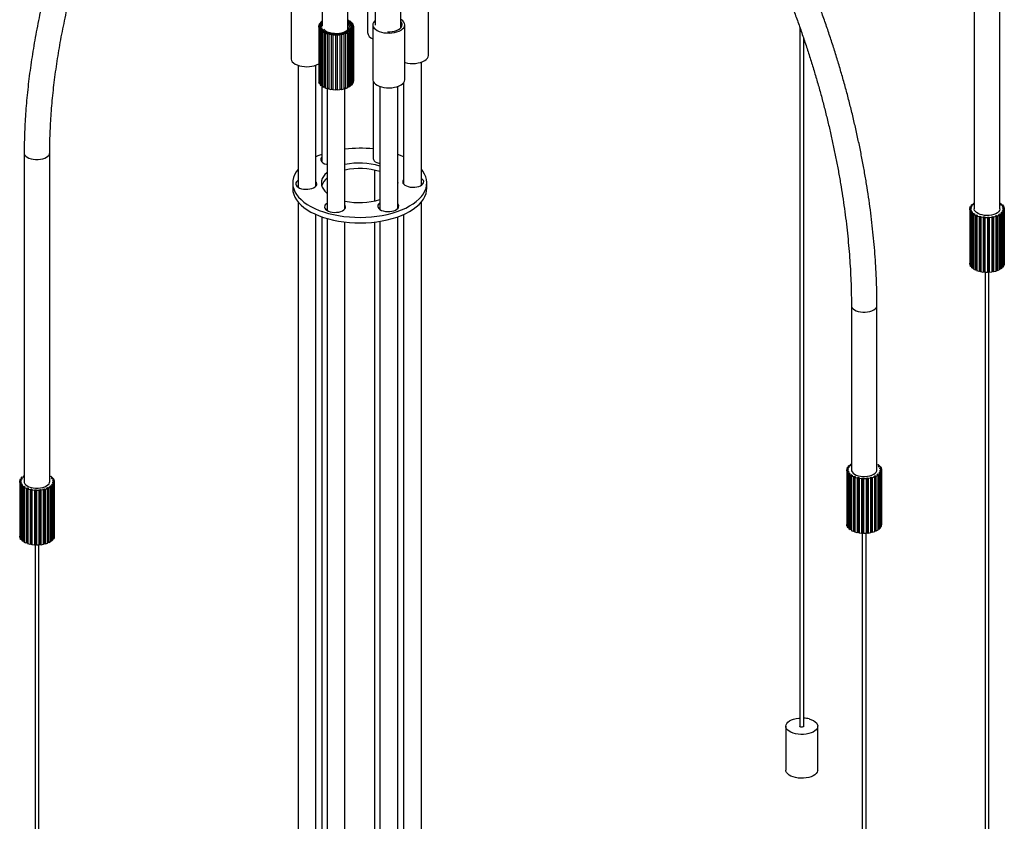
# Paper-space layout '_Trimétrica' of a CAD drawing. Header units: millimetres. Extents: x -754 to 505, y -349 to 1533.
# Tile 3 of 5: x -266 to 505, y 278 to 905. Entities that reach past the tile are written whole.
import ezdxf

# ---------------------------------------------------------------- set-up
doc = ezdxf.new("R2010")
doc.units = ezdxf.units.MM

psp = doc.layouts.new('_Trimétrica')

# ---------------------------------------------------------------- linework, layer by layer
at = {"color": 7, "linetype": 'Continuous', "lineweight": 25}
for p, q in [((481.02, 1057.09), (481.02, 757.08)), ((501.02, 757.08), (501.02, 1057.09)), ((-29.31, 1028.61), (-29.31, 900.04)), ((-9.31, 897.26), (-9.31, 1028.61)), ((12.04, 986.56), (12.04, 900.85)), ((32.04, 898.55), (32.04, 986.56)), ((6.05, 937.94), (6.05, 895.08)), ((-53.81, 917.63), (-53.81, 874.77)), ((53.81, 877.28), (53.81, 920.14)), ((-31.75, 901.37), (-31.17, 902.36)), ((-31.17, 902.36), (-29.31, 902.06)), ((-30.59, 903.01), (-29.55, 903.89)), ((-29.31, 902.61), (-30.59, 903.01)), ((-30.59, 903.01), (-30.59, 902.27)), ((-29.31, 901.96), (-29.84, 901.07)), ((-29.55, 903.89), (-29.31, 903.82)), ((-9.31, 904.9), (-8.74, 904.63)), ((-8.74, 904.63), (-9.31, 904.31)), ((-9.31, 903.58), (-7.83, 904.09)), ((-8.4, 902.66), (-9.31, 903.37)), ((-8.74, 904.63), (-8.74, 903.82)), ((-6.73, 903.23), (-8.4, 902.66)), ((-8, 902.24), (-6.11, 902.58)), ((-7.35, 901.27), (-8, 902.24)), ((-7.83, 904.09), (-6.73, 903.23)), ((-6.73, 903.23), (-6.73, 902.47)), ((-6.11, 902.58), (-5.46, 901.6)), ((-32.08, 899.63), (-31.99, 900.66)), ((-30.08, 899.59), (-32.08, 899.63)), ((-32.08, 899.63), (-32.08, 856.77)), ((-31.99, 900.66), (-29.99, 900.62)), ((-31.97, 898.91), (-30.01, 899.12)), ((-31.56, 897.91), (-31.97, 898.91)), ((-31.97, 898.91), (-31.97, 856.06)), ((-29.84, 901.07), (-31.75, 901.37)), ((-31.75, 901.37), (-31.75, 900.66)), ((-29.6, 898.12), (-31.56, 897.91)), ((-31.56, 897.91), (-31.56, 855.05)), ((-31.11, 897.22), (-29.31, 897.68)), ((-30.22, 896.3), (-31.11, 897.22)), ((-31.11, 897.22), (-31.11, 854.37)), ((-28.43, 896.75), (-30.22, 896.3)), ((-30.22, 896.3), (-30.22, 853.44)), ((-29.99, 900.62), (-30.08, 899.59)), ((-30.01, 899.12), (-29.6, 898.12)), ((-29.45, 895.7), (-27.93, 896.37)), ((-28.15, 894.92), (-29.45, 895.7)), ((-29.45, 895.7), (-29.45, 852.84)), ((-29.31, 897.68), (-28.43, 896.75)), ((-26.63, 895.59), (-28.15, 894.92)), ((-28.15, 894.92), (-28.15, 852.06)), ((-27.93, 896.37), (-26.63, 895.59)), ((-27.12, 894.43), (-25.97, 895.27)), ((-25.48, 893.84), (-27.12, 894.43)), ((-27.12, 894.43), (-27.12, 851.57)), ((-25.97, 895.27), (-24.33, 894.68)), ((-24.33, 894.68), (-25.48, 893.84)), ((-24.24, 893.5), (-23.54, 894.47)), ((-23.54, 894.47), (-21.66, 894.1)), ((-21.66, 894.1), (-22.37, 893.14)), ((-15.06, 894.16), (-13.21, 894.56)), ((-14.29, 893.21), (-15.06, 894.16)), ((-13.21, 894.56), (-12.44, 893.61)), ((-12.43, 894.79), (-10.83, 895.41)), ((-11.23, 893.97), (-12.43, 894.79)), ((-9.63, 894.59), (-11.23, 893.97)), ((-10.83, 895.41), (-9.63, 894.59)), ((-10.19, 895.73), (-8.94, 896.54)), ((-8.63, 895.09), (-10.19, 895.73)), ((-9.63, 894.59), (-9.63, 851.73)), ((-8.94, 896.54), (-7.38, 895.89)), ((-7.38, 895.89), (-8.63, 895.09)), ((-8.63, 895.09), (-8.63, 852.23)), ((-8.47, 896.93), (-7.65, 897.87)), ((-6.65, 896.51), (-8.47, 896.93)), ((-7.65, 897.87), (-5.83, 897.45)), ((-7.39, 898.31), (-7.05, 899.33)), ((-5.42, 898.14), (-7.39, 898.31)), ((-7.38, 895.89), (-7.38, 853.03)), ((-5.46, 901.6), (-7.35, 901.27)), ((-7.17, 900.82), (-5.17, 900.9)), ((-7.01, 899.79), (-7.17, 900.82)), ((-7.05, 899.33), (-5.08, 899.15)), ((-5.01, 899.87), (-7.01, 899.79)), ((-5.83, 897.45), (-6.65, 896.51)), ((-6.65, 896.51), (-6.65, 853.65)), ((-5.83, 897.45), (-5.83, 854.59)), ((-5.46, 901.6), (-5.46, 900.89)), ((-5.08, 899.15), (-5.42, 898.14)), ((-5.42, 898.14), (-5.42, 855.28)), ((-5.17, 900.9), (-5.01, 899.87)), ((-5.08, 899.15), (-5.08, 856.29)), ((-5.01, 899.87), (-5.01, 857.01)), ((10.26, 901.08), (10.26, 858.22)), ((35.26, 858.22), (35.26, 901.08)), ((344.5, 899.09), (344.5, 352.28)), ((-25.48, 893.84), (-25.48, 850.98)), ((-24.24, 893.5), (-24.24, 850.65)), ((-22.37, 893.14), (-24.24, 893.5)), ((-22.37, 893.14), (-22.37, 850.28)), ((-21.01, 892.97), (-20.79, 894)), ((-19.02, 892.86), (-21.01, 892.97)), ((-21.01, 892.97), (-21.01, 850.12)), ((-20.79, 894), (-18.8, 893.89)), ((-18.8, 893.89), (-19.02, 892.86)), ((-19.02, 892.86), (-19.02, 850)), ((-17.9, 893.89), (-15.92, 894.04)), ((-17.62, 892.87), (-17.9, 893.89)), ((-15.64, 893.02), (-17.62, 892.87)), ((-17.62, 892.87), (-17.62, 850.02)), ((-15.92, 894.04), (-15.64, 893.02)), ((-15.64, 893.02), (-15.64, 850.16)), ((-12.44, 893.61), (-14.29, 893.21)), ((-14.29, 893.21), (-14.29, 850.35)), ((-12.44, 893.61), (-12.44, 850.75)), ((-11.23, 893.97), (-11.23, 851.11)), ((347.5, 352.28), (347.5, 890.43)), ((48.31, 775.64), (48.31, 871.94)), ((-48.31, 869.44), (-48.31, 774)), ((-34.31, 774.89), (-34.31, 869.44)), ((-31.97, 856.77), (-32.08, 856.77)), ((-31.56, 855.05), (-31.97, 856.06)), ((-5.08, 856.29), (-5.42, 855.28)), ((-5.01, 857.01), (-5.08, 857.01)), ((10.55, 856.85), (10.55, 796.5)), ((34.31, 855.76), (34.31, 776.53)), ((-31.11, 855.1), (-31.56, 855.05)), ((-30.22, 853.44), (-31.11, 854.37)), ((-29.45, 853.64), (-30.22, 853.44)), ((-29.76, 853.56), (-29.76, 793.89)), ((-28.15, 852.06), (-29.45, 852.84)), ((-27.36, 852.41), (-28.15, 852.06)), ((-27.36, 852.41), (-27.12, 852.28)), ((-25.48, 850.98), (-27.12, 851.57)), ((-25.55, 851.01), (-25.55, 755.85)), ((-24.88, 851.42), (-25.48, 850.98)), ((-24.88, 851.42), (-24.38, 851.28)), ((-22.37, 850.28), (-24.24, 850.65)), ((-22, 850.78), (-22.37, 850.28)), ((-22, 850.78), (-21.01, 850.66)), ((-19.02, 850), (-21.01, 850.12)), ((-18.91, 850.54), (-19.02, 850)), ((-17.62, 850.02), (-17.77, 850.55)), ((-15.64, 850.16), (-17.62, 850.02)), ((-15.64, 850.71), (-14.69, 850.85)), ((-14.29, 850.35), (-14.69, 850.85)), ((-12.44, 850.75), (-14.29, 850.35)), ((-11.23, 851.11), (-11.85, 851.54)), ((-11.55, 757.16), (-11.55, 851.33)), ((-9.63, 851.73), (-11.23, 851.11)), ((-9.63, 852.46), (-9.44, 852.56)), ((-8.63, 852.23), (-9.44, 852.56)), ((-7.38, 853.03), (-8.63, 852.23)), ((-6.65, 853.65), (-7.38, 853.82)), ((-5.83, 854.59), (-6.65, 853.65)), ((-5.42, 855.28), (-5.83, 855.31)), ((15.76, 852.89), (15.76, 756.61)), ((29.76, 757.39), (29.76, 852.89)), ((-262.66, 800.86), (-262.66, 543.71)), ((-242.66, 543.71), (-242.66, 800.86)), ((-26.15, 791.95), (-25.55, 791.8)), ((11.55, 787.43), (11.55, 763.19)), ((14.82, 792.86), (15.76, 792.64)), ((-52.5, 777.45), (-52.5, 773.16)), ((52.5, 773.16), (52.5, 777.45)), ((-48.31, 762.58), (-48.31, 0.46)), ((48.31, 2.97), (48.31, 762.58)), ((477.5, 757.47), (478.54, 757.48)), ((477.54, 756.44), (477.5, 757.47)), ((477.5, 757.47), (477.5, 714.61)), ((478.58, 756.45), (477.54, 756.44)), ((477.54, 756.44), (477.54, 713.58)), ((477.66, 758.19), (478.12, 759.19)), ((478.67, 758.07), (477.66, 758.19)), ((477.66, 758.19), (477.66, 757.47)), ((477.74, 755.73), (478.74, 755.87)), ((478.27, 754.74), (477.74, 755.73)), ((477.74, 755.73), (477.74, 712.87)), ((478.12, 759.19), (479.13, 759.07)), ((478.58, 756.45), (478.58, 755.85)), ((478.61, 759.87), (479.55, 760.78)), ((479.53, 759.62), (478.61, 759.87)), ((478.61, 759.87), (478.61, 759.13)), ((479.55, 760.78), (480.47, 760.53)), ((480.35, 761.37), (481.02, 761.75)), ((481.02, 761.05), (480.35, 761.37)), ((480.35, 761.37), (480.35, 760.56)), ((501.02, 761.6), (501.2, 761.67)), ((501.2, 761.67), (502.41, 760.85)), ((502.41, 760.85), (501.58, 760.53)), ((502.14, 760.02), (503.1, 760.22)), ((502.41, 760.85), (502.41, 760.07)), ((503.87, 759.27), (502.91, 759.07)), ((503.1, 760.22), (503.87, 759.27)), ((503.21, 758.5), (504.24, 758.58)), ((504.33, 755.81), (503.3, 755.87)), ((503.3, 755.25), (503.3, 755.87)), ((504.53, 757.56), (503.5, 757.48)), ((503.52, 756.89), (503.52, 757.08)), ((503.52, 756.89), (504.55, 756.84)), ((503.87, 759.27), (503.87, 758.55)), ((504.24, 758.58), (504.53, 757.56)), ((504.55, 756.84), (504.33, 755.81)), ((504.33, 755.81), (504.33, 712.95)), ((504.53, 757.56), (504.53, 756.84)), ((504.55, 756.84), (504.55, 713.98)), ((-34.31, 0.46), (-34.31, 752.7)), ((-29.76, 750.89), (-29.76, 19.52)), ((-25.55, 749.54), (-25.55, -17.34)), ((29.76, -16.09), (29.76, 750.89)), ((34.31, 752.7), (34.31, 2.97)), ((479.27, 754.88), (478.27, 754.74)), ((478.27, 754.74), (478.27, 711.88)), ((478.81, 754.07), (479.71, 754.34)), ((479.8, 753.18), (478.81, 754.07)), ((478.81, 754.07), (478.81, 711.21)), ((479.27, 754.88), (479.27, 754.21)), ((480.7, 753.44), (479.8, 753.18)), ((479.8, 753.18), (479.8, 710.32)), ((480.64, 752.6), (481.39, 752.97)), ((482.04, 751.86), (480.64, 752.6)), ((480.64, 752.6), (480.64, 709.74)), ((480.7, 753.44), (480.7, 752.63)), ((482.78, 752.23), (482.04, 751.86)), ((482.04, 751.86), (482.04, 709)), ((482.78, 752.23), (482.78, 709.38)), ((483.13, 751.41), (483.67, 751.87)), ((484.84, 750.87), (483.13, 751.41)), ((483.13, 751.41), (483.13, 708.55)), ((485.38, 751.33), (484.84, 750.87)), ((484.84, 750.87), (484.84, 708.02)), ((485.38, 751.33), (485.38, 708.47)), ((486.11, 750.58), (486.42, 751.09)), ((488.02, 750.28), (486.11, 750.58)), ((486.11, 750.58), (486.11, 707.72)), ((488.33, 750.79), (488.02, 750.28)), ((488.02, 750.28), (488.02, 707.42)), ((488.33, 750.79), (488.33, 707.93)), ((489.4, 750.15), (489.45, 750.69)), ((491.4, 750.11), (489.4, 750.15)), ((489.4, 750.15), (489.4, 707.3)), ((491.45, 750.64), (491.4, 750.11)), ((491.4, 750.11), (491.4, 707.25)), ((491.45, 750.64), (491.45, 707.78)), ((492.8, 750.16), (492.58, 750.69)), ((492.58, 707.83), (492.58, 750.69)), ((494.76, 750.38), (492.8, 750.16)), ((492.8, 750.16), (492.8, 707.31)), ((494.54, 750.9), (494.76, 750.38)), ((494.76, 750.38), (494.76, 707.52)), ((496.08, 750.61), (495.62, 751.09)), ((495.62, 708.23), (495.62, 751.09)), ((497.87, 751.06), (496.08, 750.61)), ((496.08, 750.61), (496.08, 707.75)), ((497.41, 751.54), (497.87, 751.06)), ((497.87, 751.06), (497.87, 708.21)), ((499.04, 751.46), (498.37, 751.87)), ((498.37, 709.01), (498.37, 751.87)), ((500.56, 752.13), (499.04, 751.46)), ((499.04, 751.46), (499.04, 708.6)), ((499.88, 752.54), (500.56, 752.13)), ((500.56, 752.13), (500.56, 709.27)), ((501.5, 752.66), (500.65, 752.97)), ((500.65, 710.11), (500.65, 752.97)), ((502.65, 753.51), (501.5, 752.66)), ((501.5, 752.66), (501.5, 709.81)), ((501.8, 753.82), (502.65, 753.51)), ((503.3, 754.15), (502.33, 754.33)), ((502.33, 753.62), (502.33, 754.33)), ((502.65, 753.51), (502.65, 710.65)), ((503.03, 755.3), (504.01, 755.11)), ((504.01, 755.11), (503.3, 754.15)), ((503.3, 754.15), (503.3, 711.29)), ((504.01, 755.11), (504.01, 712.25)), ((-11.55, -17.34), (-11.55, 746.79)), ((11.55, 746.79), (11.55, 20.77)), ((15.76, 747.37), (15.76, -16.09)), ((477.54, 713.58), (477.5, 714.61)), ((477.74, 713.59), (477.54, 713.58)), ((478.27, 711.88), (477.74, 712.87)), ((478.81, 711.95), (478.27, 711.88)), ((479.8, 710.32), (478.81, 711.21)), ((480.64, 710.57), (479.8, 710.32)), ((482.04, 709), (480.64, 709.74)), ((482.78, 709.38), (482.04, 709)), ((500.56, 709.27), (499.04, 708.6)), ((501.5, 709.81), (500.65, 710.11)), ((502.65, 710.65), (501.5, 709.81)), ((503.3, 711.29), (502.65, 711.41)), ((504.01, 712.25), (503.3, 711.29)), ((504.33, 712.95), (504.01, 712.97)), ((504.55, 713.98), (504.33, 712.95)), ((484.84, 708.02), (483.13, 708.55)), ((485.38, 708.47), (484.84, 708.02)), ((488.02, 707.42), (486.11, 707.72)), ((488.33, 707.93), (488.02, 707.42)), ((491.4, 707.25), (489.4, 707.3)), ((489.52, 707.29), (489.52, 24.2)), ((491.45, 707.78), (491.4, 707.25)), ((492.52, 24.2), (492.52, 707.83)), ((492.8, 707.31), (492.58, 707.83)), ((494.76, 707.52), (492.8, 707.31)), ((496.08, 707.75), (495.62, 708.23)), ((497.87, 708.21), (496.08, 707.75)), ((499.04, 708.6), (498.37, 709.01)), ((384.84, 681.42), (384.84, 552.85)), ((404.84, 552.85), (404.84, 681.42)), ((382.44, 555.64), (383.37, 556.55)), ((383.36, 555.39), (382.44, 555.64)), ((382.44, 555.64), (382.44, 554.83)), ((383.37, 556.55), (384.29, 556.3)), ((384.26, 557.19), (384.84, 557.52)), ((384.84, 556.92), (384.26, 557.19)), ((384.26, 557.19), (384.26, 556.3)), ((404.86, 556.7), (405.74, 556.99)), ((405.74, 556.99), (406.8, 556.11)), ((406.8, 556.11), (405.92, 555.83)), ((406.45, 555.23), (407.44, 555.39)), ((406.8, 556.11), (406.8, 555.29)), ((407.44, 555.39), (408.04, 554.41)), ((-265.06, 546.5), (-264.13, 547.41)), ((-264.13, 547.41), (-263.21, 547.16)), ((-263.24, 548.05), (-262.66, 548.38)), ((-262.66, 547.78), (-263.24, 548.05)), ((-263.24, 548.05), (-263.24, 547.17)), ((-242.64, 547.56), (-241.76, 547.85)), ((-241.76, 547.85), (-240.7, 546.97)), ((381.31, 553.1), (382.35, 553.12)), ((381.39, 552.07), (381.31, 553.1)), ((381.31, 553.1), (381.31, 510.24)), ((382.43, 552.09), (381.39, 552.07)), ((381.39, 552.07), (381.39, 509.21)), ((381.46, 553.89), (381.9, 554.89)), ((382.47, 553.77), (381.46, 553.89)), ((381.46, 553.89), (381.46, 553.1)), ((381.65, 551.28), (382.64, 551.44)), ((382.24, 550.3), (381.65, 551.28)), ((381.65, 551.28), (381.65, 508.43)), ((381.9, 554.89), (382.92, 554.77)), ((383.23, 550.46), (382.24, 550.3)), ((382.24, 550.3), (382.24, 507.44)), ((382.43, 552.09), (382.43, 551.41)), ((382.88, 549.58), (383.76, 549.86)), ((383.95, 548.71), (382.88, 549.58)), ((382.88, 549.58), (382.88, 506.72)), ((383.23, 550.46), (383.23, 549.69)), ((384.83, 548.99), (383.95, 548.71)), ((383.95, 548.71), (383.95, 505.85)), ((384.83, 548.99), (384.83, 506.13)), ((384.93, 548.1), (385.64, 548.49)), ((386.4, 547.4), (384.93, 548.1)), ((384.93, 548.1), (384.93, 505.24)), ((387.11, 547.79), (386.4, 547.4)), ((386.4, 547.4), (386.4, 504.54)), ((387.11, 547.79), (387.11, 504.93)), ((387.66, 546.94), (388.14, 547.41)), ((402.88, 547.24), (401.19, 546.69)), ((402.32, 547.69), (402.88, 547.24)), ((402.88, 547.24), (402.88, 504.38)), ((404.06, 547.74), (403.3, 548.11)), ((403.3, 505.25), (403.3, 548.11)), ((405.42, 548.5), (404.06, 547.74)), ((404.06, 547.74), (404.06, 504.88)), ((404.66, 548.86), (405.42, 548.5)), ((406.32, 549.15), (405.4, 549.4)), ((405.4, 548.51), (405.4, 549.4)), ((405.42, 548.5), (405.42, 505.64)), ((407.25, 550.06), (406.32, 549.15)), ((406.32, 549.15), (406.32, 506.29)), ((406.33, 550.31), (407.25, 550.06)), ((407.78, 550.8), (406.77, 550.92)), ((406.77, 550.19), (406.77, 550.92)), ((408.04, 554.41), (407.04, 554.25)), ((407.21, 551.92), (408.23, 551.81)), ((407.25, 550.06), (407.25, 507.2)), ((407.26, 553.61), (408.29, 553.63)), ((408.37, 552.6), (407.33, 552.58)), ((407.33, 551.91), (407.33, 552.58)), ((408.23, 551.81), (407.78, 550.8)), ((407.78, 550.8), (407.78, 507.94)), ((408.04, 554.41), (408.04, 553.62)), ((408.23, 551.81), (408.23, 508.95)), ((408.29, 553.63), (408.37, 552.6)), ((408.37, 552.6), (408.37, 509.74)), ((-266.19, 543.96), (-265.15, 543.98)), ((-266.11, 542.93), (-266.19, 543.96)), ((-266.19, 543.96), (-266.19, 501.1)), ((-265.07, 542.95), (-266.11, 542.93)), ((-266.11, 542.93), (-266.11, 500.07)), ((-266.04, 544.75), (-265.6, 545.75)), ((-265.03, 544.63), (-266.04, 544.75)), ((-266.04, 544.75), (-266.04, 543.96)), ((-265.85, 542.15), (-264.86, 542.3)), ((-265.26, 541.16), (-265.85, 542.15)), ((-265.85, 542.15), (-265.85, 499.29)), ((-265.6, 545.75), (-264.58, 545.63)), ((-264.27, 541.32), (-265.26, 541.16)), ((-265.26, 541.16), (-265.26, 498.3)), ((-265.07, 542.95), (-265.07, 542.27)), ((-264.14, 546.25), (-265.06, 546.5)), ((-265.06, 546.5), (-265.06, 545.69)), ((-264.62, 540.44), (-263.74, 540.72)), ((-263.55, 539.57), (-264.62, 540.44)), ((-264.62, 540.44), (-264.62, 497.58)), ((-264.27, 541.32), (-264.27, 540.55)), ((-262.67, 539.85), (-263.55, 539.57)), ((-263.55, 539.57), (-263.55, 496.71)), ((-262.67, 539.85), (-262.67, 496.99)), ((-242.84, 539.72), (-242.08, 539.36)), ((-241.18, 540.01), (-242.1, 540.26)), ((-242.1, 539.37), (-242.1, 540.26)), ((-240.7, 546.97), (-241.58, 546.69)), ((-240.25, 540.92), (-241.18, 540.01)), ((-241.18, 540.01), (-241.18, 497.15)), ((-241.17, 541.17), (-240.25, 540.92)), ((-241.05, 546.09), (-240.06, 546.25)), ((-239.72, 541.66), (-240.73, 541.78)), ((-240.73, 541.05), (-240.73, 541.78)), ((-240.7, 546.97), (-240.7, 546.15)), ((-239.46, 545.27), (-240.46, 545.11)), ((-240.29, 542.78), (-239.27, 542.67)), ((-240.25, 540.92), (-240.25, 498.06)), ((-240.24, 544.47), (-239.21, 544.49)), ((-239.13, 543.46), (-240.17, 543.44)), ((-240.17, 542.77), (-240.17, 543.44)), ((-240.06, 546.25), (-239.46, 545.27)), ((-239.27, 542.67), (-239.72, 541.66)), ((-239.72, 541.66), (-239.72, 498.8)), ((-239.46, 545.27), (-239.46, 544.48)), ((-239.27, 542.67), (-239.27, 499.81)), ((-239.21, 544.49), (-239.13, 543.46)), ((-239.13, 543.46), (-239.13, 500.6)), ((389.43, 546.46), (387.66, 546.94)), ((387.66, 546.94), (387.66, 504.08)), ((389.91, 546.93), (389.43, 546.46)), ((389.43, 546.46), (389.43, 503.6)), ((389.91, 546.93), (389.91, 504.07)), ((390.87, 546.18), (391.1, 546.7)), ((392.82, 545.95), (390.87, 546.18)), ((390.87, 546.18), (390.87, 503.32)), ((393.05, 546.47), (392.82, 545.95)), ((392.82, 545.95), (392.82, 503.09)), ((393.05, 546.47), (393.05, 503.62)), ((394.36, 545.88), (394.32, 546.41)), ((394.32, 503.56), (394.32, 546.41)), ((396.36, 545.92), (394.36, 545.88)), ((394.36, 545.88), (394.36, 503.02)), ((396.32, 546.45), (396.36, 545.92)), ((396.36, 545.92), (396.36, 503.06)), ((397.87, 546.05), (397.57, 546.56)), ((397.57, 503.7), (397.57, 546.56)), ((399.79, 546.36), (397.87, 546.05)), ((397.87, 546.05), (397.87, 503.19)), ((399.48, 546.87), (399.79, 546.36)), ((399.79, 546.36), (399.79, 503.5)), ((401.19, 546.69), (400.63, 547.14)), ((400.63, 504.28), (400.63, 547.14)), ((401.19, 546.69), (401.19, 503.83)), ((-262.57, 538.96), (-261.86, 539.35)), ((-261.1, 538.26), (-262.57, 538.96)), ((-262.57, 538.96), (-262.57, 496.1)), ((-260.39, 538.65), (-261.1, 538.26)), ((-261.1, 538.26), (-261.1, 495.4)), ((-260.39, 538.65), (-260.39, 495.79)), ((-259.84, 537.8), (-259.36, 538.27)), ((-258.07, 537.32), (-259.84, 537.8)), ((-259.84, 537.8), (-259.84, 494.94)), ((-257.59, 537.79), (-258.07, 537.32)), ((-258.07, 537.32), (-258.07, 494.46)), ((-257.59, 537.79), (-257.59, 494.93)), ((-256.63, 537.04), (-256.4, 537.56)), ((-254.68, 536.81), (-256.63, 537.04)), ((-256.63, 537.04), (-256.63, 494.18)), ((-254.45, 537.34), (-254.68, 536.81)), ((-254.68, 536.81), (-254.68, 493.95)), ((-254.45, 537.34), (-254.45, 494.48)), ((-253.14, 536.74), (-253.18, 537.27)), ((-253.18, 494.42), (-253.18, 537.27)), ((-251.14, 536.78), (-253.14, 536.74)), ((-253.14, 536.74), (-253.14, 493.88)), ((-251.18, 537.31), (-251.14, 536.78)), ((-251.14, 536.78), (-251.14, 493.92)), ((-249.63, 536.91), (-249.93, 537.42)), ((-249.93, 494.57), (-249.93, 537.42)), ((-247.71, 537.22), (-249.63, 536.91)), ((-249.63, 536.91), (-249.63, 494.05)), ((-248.02, 537.73), (-247.71, 537.22)), ((-247.71, 537.22), (-247.71, 494.36)), ((-246.31, 537.55), (-246.87, 538)), ((-246.87, 495.14), (-246.87, 538)), ((-244.62, 538.1), (-246.31, 537.55)), ((-246.31, 537.55), (-246.31, 494.69)), ((-245.18, 538.55), (-244.62, 538.1)), ((-244.62, 538.1), (-244.62, 495.24)), ((-243.44, 538.6), (-244.2, 538.97)), ((-244.2, 496.11), (-244.2, 538.97)), ((-242.08, 539.36), (-243.44, 538.6)), ((-243.44, 538.6), (-243.44, 495.74)), ((-242.08, 539.36), (-242.08, 496.5)), ((381.39, 509.21), (381.31, 510.24)), ((381.65, 509.21), (381.39, 509.21)), ((408.23, 508.95), (407.78, 507.94)), ((408.37, 509.74), (408.23, 509.74)), ((-266.11, 500.07), (-266.19, 501.1)), ((382.24, 507.44), (381.65, 508.43)), ((382.88, 507.54), (382.24, 507.44)), ((383.95, 505.85), (382.88, 506.72)), ((384.83, 506.13), (383.95, 505.85)), ((386.4, 504.54), (384.93, 505.24)), ((387.11, 504.93), (386.4, 504.54)), ((389.43, 503.6), (387.66, 504.08)), ((389.91, 504.07), (389.43, 503.6)), ((392.82, 503.09), (390.87, 503.32)), ((393.05, 503.62), (392.82, 503.09)), ((393.34, 503.6), (393.34, -308.61)), ((394.36, 503.02), (394.32, 503.56)), ((396.36, 503.06), (394.36, 503.02)), ((396.34, -308.61), (396.34, 503.06)), ((397.87, 503.19), (397.57, 503.7)), ((399.79, 503.5), (397.87, 503.19)), ((401.19, 503.83), (400.63, 504.28)), ((402.88, 504.38), (401.19, 503.83)), ((404.06, 504.88), (403.3, 505.25)), ((405.42, 505.64), (404.06, 504.88)), ((406.32, 506.29), (405.42, 506.53)), ((407.25, 507.2), (406.32, 506.29)), ((407.78, 507.94), (407.25, 508.01)), ((-265.85, 500.07), (-266.11, 500.07)), ((-265.26, 498.3), (-265.85, 499.29)), ((-264.62, 498.41), (-265.26, 498.3)), ((-263.55, 496.71), (-264.62, 497.58)), ((-262.67, 496.99), (-263.55, 496.71)), ((-261.1, 495.4), (-262.57, 496.1)), ((-260.39, 495.79), (-261.1, 495.4)), ((-258.07, 494.46), (-259.84, 494.94)), ((-257.59, 494.93), (-258.07, 494.46)), ((-254.68, 493.95), (-256.63, 494.18)), ((-254.45, 494.48), (-254.68, 493.95)), ((-254.16, 494.46), (-254.16, -232.03)), ((-253.14, 493.88), (-253.18, 494.42)), ((-251.14, 493.92), (-253.14, 493.88)), ((-251.16, -232.03), (-251.16, 493.92)), ((-249.63, 494.05), (-249.93, 494.57)), ((-247.71, 494.36), (-249.63, 494.05)), ((-246.31, 494.69), (-246.87, 495.14)), ((-244.62, 495.24), (-246.31, 494.69)), ((-243.44, 495.74), (-244.2, 496.11)), ((-242.08, 496.5), (-243.44, 495.74)), ((-241.18, 497.15), (-242.08, 497.39)), ((-240.25, 498.06), (-241.18, 497.15)), ((-239.72, 498.8), (-240.25, 498.87)), ((-239.27, 499.81), (-239.72, 498.8)), ((-239.13, 500.6), (-239.27, 500.6)), ((333.5, 352.28), (333.5, 317.99)), ((358.5, 317.99), (358.5, 352.28))]:
    psp.add_line(p, q, dxfattribs=at)
at = {"color": 7, "linetype": 'Continuous', "lineweight": 25, "flags": 128}
for points in [[(-29.31, 903.11), (-29.84, 902.59), (-30.59, 901.57), (-30.98, 900.49), (-31.02, 899.4), (-30.7, 898.32), (-30.03, 897.29), (-29.03, 896.32), (-27.73, 895.46), (-26.17, 894.73), (-24.38, 894.14)], [(-24.38, 894.14), (-22.43, 893.71), (-20.37, 893.46), (-18.25, 893.39), (-16.14, 893.51), (-14.11, 893.81), (-12.19, 894.29), (-10.47, 894.92), (-8.97, 895.69), (-7.75, 896.59), (-6.84, 897.57), (-6.27, 898.62), (-6.05, 899.71), (-6.19, 900.8), (-6.69, 901.86), (-7.53, 902.86), (-8.68, 903.78), (-9.31, 904.17)], [(-23.45, 895.05), (-21.66, 894.66), (-19.76, 894.46), (-17.83, 894.43), (-15.92, 894.59), (-14.09, 894.93), (-12.42, 895.44), (-10.96, 896.09), (-9.76, 896.88), (-8.85, 897.76), (-8.28, 898.71), (-8.05, 899.7), (-8.19, 900.7), (-8.67, 901.66), (-9.31, 902.4)], [(12.04, 904.39), (11.47, 903.84), (10.73, 902.82), (10.33, 901.75), (10.29, 900.66), (10.61, 899.58), (11.28, 898.54), (12.28, 897.58), (13.58, 896.71), (15.15, 895.98), (16.93, 895.39)], [(16.93, 895.39), (18.88, 894.96), (20.95, 894.71), (23.06, 894.65), (25.17, 894.77), (27.21, 895.07), (29.12, 895.54), (30.85, 896.17), (32.34, 896.95), (33.56, 897.84), (34.47, 898.83), (35.04, 899.88), (35.26, 900.96), (35.12, 902.05), (34.62, 903.11), (33.79, 904.12), (32.63, 905.03), (32.04, 905.4)], [(21.79, 895.7), (23.49, 895.69), (25.4, 895.85), (27.22, 896.19), (28.89, 896.69), (30.35, 897.35), (31.56, 898.13), (32.46, 899.01), (33.04, 899.96), (33.26, 900.96), (33.13, 901.95), (32.64, 902.92), (32.04, 903.62)], [(-53.81, 874.77), (-53.79, 874.35), (-53.47, 873.27), (-52.8, 872.23), (-51.8, 871.27), (-50.5, 870.4), (-48.93, 869.67), (-47.15, 869.08)], [(35.26, 871.64), (35.48, 871.58), (37.43, 871.16), (39.5, 870.91), (41.61, 870.84), (43.72, 870.96), (45.76, 871.26), (47.67, 871.73), (49.4, 872.37), (50.89, 873.14), (52.11, 874.03), (53.02, 875.02), (53.59, 876.07), (53.81, 877.16), (53.81, 877.28)], [(10.26, 858.22), (10.29, 857.8), (10.61, 856.72), (11.28, 855.68), (12.28, 854.72), (13.58, 853.86), (15.15, 853.12), (16.93, 852.53)], [(16.93, 852.53), (18.88, 852.1), (20.95, 851.85), (23.06, 851.79), (25.17, 851.91), (27.21, 852.21), (29.12, 852.68), (30.85, 853.31), (32.34, 854.09), (33.56, 854.98), (34.47, 855.97), (35.04, 857.02), (35.26, 858.1), (35.26, 858.22)], [(-18.91, 850.54), (-18.25, 850.54), (-17.77, 850.55)], [(-12.44, 851.35), (-12.19, 851.43), (-11.85, 851.54)], [(-29.76, 799.73), (-32.68, 798.61), (-34.31, 797.92)], [(-29.76, 797.51), (-29.96, 797.28), (-30.43, 796.43), (-30.54, 795.54), (-30.3, 794.66), (-29.7, 793.83), (-28.79, 793.08), (-27.58, 792.44), (-26.15, 791.95)], [(10.55, 796.5), (10.55, 796.5), (10.74, 795.61), (11.3, 794.77), (12.19, 794), (13.38, 793.36), (14.82, 792.86)], [(34.31, 797.92), (31.81, 798.96), (29.76, 799.73)], [(-48.31, 788.03), (-49.83, 785.96), (-51.03, 783.81), (-51.87, 781.62), (-52.36, 779.4), (-52.5, 777.17), (-52.27, 774.94), (-51.69, 772.72), (-50.76, 770.54), (-49.47, 768.4), (-47.85, 766.33), (-45.91, 764.33), (-43.65, 762.42), (-41.09, 760.62), (-38.25, 758.93), (-35.15, 757.37), (-31.81, 755.94), (-28.25, 754.66), (-24.5, 753.54)], [(-24.5, 753.54), (-20.58, 752.58), (-16.52, 751.79), (-12.35, 751.17), (-8.1, 750.73), (-3.79, 750.48), (0.55, 750.41), (4.88, 750.53), (9.18, 750.83), (13.42, 751.31), (17.57, 751.97), (21.59, 752.8), (25.47, 753.81), (29.17, 754.97), (32.68, 756.29), (35.96, 757.75), (39, 759.35), (41.77, 761.07), (44.25, 762.9), (46.43, 764.83), (48.3, 766.85), (49.83, 768.94), (51.03, 771.09), (51.87, 773.28), (52.36, 775.5), (52.5, 777.73), (52.27, 779.97), (51.69, 782.18), (50.76, 784.36), (49.47, 786.5), (48.31, 788.03)], [(-48.31, 779.27), (-48.7, 779), (-49.5, 778.21), (-49.97, 777.36), (-50.09, 776.47), (-49.84, 775.59), (-49.25, 774.76), (-48.33, 774), (-47.12, 773.37), (-45.69, 772.87)], [(-25.55, 785.55), (-25.74, 785.39), (-27.25, 783.91), (-28.45, 782.36), (-29.31, 780.74), (-29.83, 779.09), (-30, 777.42), (-29.82, 775.75), (-29.29, 774.1), (-28.41, 772.49), (-27.2, 770.94), (-25.68, 769.46), (-25.55, 769.35)], [(34.31, 780.01), (34.18, 779.85), (33.71, 779), (33.6, 778.11), (33.84, 777.23), (34.44, 776.4), (35.36, 775.64), (36.56, 775.01), (37.99, 774.51)], [(37.99, 774.51), (39.59, 774.18), (41.29, 774.03), (43.02, 774.07), (44.69, 774.28), (46.24, 774.67), (47.59, 775.22), (48.7, 775.91), (49.5, 776.69), (49.97, 777.55), (50.09, 778.43), (49.84, 779.31), (49.25, 780.15), (48.33, 780.9), (48.31, 780.91)], [(-52.5, 773.16), (-52.5, 772.88), (-52.27, 770.65), (-51.69, 768.43), (-50.76, 766.25), (-49.47, 764.12), (-47.85, 762.04), (-45.91, 760.05), (-43.65, 758.14), (-41.09, 756.33), (-38.25, 754.64), (-35.15, 753.08), (-31.81, 751.65), (-28.25, 750.37), (-24.5, 749.25)], [(-48.31, 774.98), (-48.7, 774.71), (-48.97, 774.49)], [(-45.69, 772.87), (-44.09, 772.54), (-42.39, 772.39), (-40.67, 772.42), (-39, 772.64), (-37.45, 773.03), (-36.09, 773.58), (-34.99, 774.27), (-34.18, 775.05), (-33.71, 775.91), (-33.6, 776.79), (-33.84, 777.67), (-34.31, 778.37)], [(-24.5, 749.25), (-20.58, 748.29), (-16.52, 747.5), (-12.35, 746.88), (-8.1, 746.45), (-3.79, 746.2), (0.55, 746.13), (4.88, 746.24), (9.18, 746.54), (13.42, 747.02), (17.57, 747.68), (21.59, 748.52), (25.47, 749.52), (29.17, 750.68), (32.68, 752), (35.96, 753.46), (39, 755.06), (41.77, 756.78), (44.25, 758.61), (46.43, 760.55), (48.3, 762.56), (49.83, 764.65), (51.03, 766.8), (51.87, 768.99), (52.36, 771.21), (52.5, 773.16)], [(48.97, 776.13), (48.33, 776.61), (48.31, 776.62)], [(-25.55, 761.39), (-26.15, 760.98), (-26.96, 760.2), (-27.43, 759.34), (-27.54, 758.46), (-27.29, 757.58), (-26.7, 756.74), (-25.78, 755.99), (-24.58, 755.35), (-23.15, 754.86)], [(-25.55, 757.1), (-26.15, 756.7), (-26.42, 756.47)], [(-23.15, 754.86), (-21.55, 754.53), (-19.85, 754.38), (-18.12, 754.41), (-16.45, 754.63), (-14.9, 755.02), (-13.55, 755.57), (-12.44, 756.25), (-11.64, 757.04), (-11.17, 757.89), (-11.05, 758.78), (-11.3, 759.66), (-11.55, 760.08)], [(15.76, 761.79), (15.45, 761.56), (14.64, 760.78), (14.17, 759.92), (14.06, 759.04), (14.3, 758.16), (14.9, 757.32), (15.82, 756.57), (17.02, 755.93), (18.45, 755.44)], [(15.76, 757.5), (15.45, 757.28), (15.18, 757.06)], [(18.45, 755.44), (20.05, 755.11), (21.75, 754.96), (23.47, 754.99), (25.15, 755.21), (26.69, 755.6), (28.05, 756.15), (29.15, 756.83), (29.96, 757.62), (30.43, 758.47), (30.54, 759.36), (30.3, 760.24), (29.76, 761.01)], [(496.35, 752.72), (494.65, 752.28), (492.82, 752.01), (490.92, 751.93), (489.03, 752.03), (487.21, 752.31), (485.53, 752.77), (484.05, 753.38), (482.82, 754.13), (481.88, 754.98), (481.28, 755.91), (481.03, 756.88), (481.02, 757.08)], [(501.02, 757.08), (501, 756.78), (500.72, 755.81), (500.08, 754.89), (499.11, 754.05), (497.85, 753.32), (496.35, 752.72)], [(384.84, 552.85), (384.93, 552.16), (385.36, 551.21), (386.13, 550.31), (387.22, 549.51), (388.59, 548.83), (390.18, 548.29)], [(390.18, 548.29), (391.93, 547.92), (393.8, 547.72), (395.7, 547.71), (397.57, 547.89), (399.34, 548.25), (400.95, 548.77), (402.34, 549.44), (403.45, 550.23), (404.26, 551.12), (404.73, 552.06), (404.84, 552.85)], [(-262.66, 543.71), (-262.57, 543.02), (-262.14, 542.07), (-261.37, 541.17), (-260.28, 540.37), (-258.91, 539.69), (-257.32, 539.15)], [(-257.32, 539.15), (-255.57, 538.78), (-253.7, 538.58), (-251.8, 538.58), (-249.93, 538.75), (-248.16, 539.11), (-246.55, 539.63), (-245.16, 540.3), (-244.05, 541.09), (-243.24, 541.98), (-242.77, 542.93), (-242.66, 543.71)], [(351.83, 357.97), (353.61, 357.38), (355.18, 356.64), (356.48, 355.78), (357.48, 354.82), (358.15, 353.78), (358.47, 352.7), (358.43, 351.61), (358.03, 350.54), (357.29, 349.51), (356.22, 348.57), (354.86, 347.73), (353.24, 347.03), (351.42, 346.47), (349.43, 346.09), (347.35, 345.88), (345.23, 345.85), (343.14, 346.01), (341.12, 346.35), (339.25, 346.86), (337.57, 347.52), (336.13, 348.32), (334.97, 349.24), (334.14, 350.24), (333.64, 351.31), (333.5, 352.39), (333.72, 353.48), (334.29, 354.53), (335.2, 355.52), (336.42, 356.41), (337.91, 357.19), (339.64, 357.82), (341.55, 358.29), (343.59, 358.59), (344.5, 358.67)], [(347.5, 352.28), (347.49, 352.2), (347.32, 351.91), (346.95, 351.68), (346.44, 351.54), (345.86, 351.51), (345.3, 351.59), (344.84, 351.78), (344.56, 352.05), (344.5, 352.28)], [(358.5, 317.99), (358.43, 317.32), (358.03, 316.25), (357.29, 315.23), (356.22, 314.29), (354.86, 313.45), (353.24, 312.74), (351.42, 312.19), (349.43, 311.8), (347.35, 311.59), (345.23, 311.56), (343.14, 311.72), (341.12, 312.06), (339.25, 312.57), (337.57, 313.24), (336.13, 314.04), (334.97, 314.95), (334.14, 315.96), (333.64, 317.02), (333.5, 317.99)]]:
    psp.add_lwpolyline(points, dxfattribs=at)
at = {"color": 8, "linetype": 'Continuous', "lineweight": 25, "flags": 128}
for points in [[(-262.66, 800.86), (-262.57, 800.17), (-262.14, 799.22), (-261.37, 798.32), (-260.28, 797.52), (-258.91, 796.84), (-257.32, 796.3)], [(-257.32, 796.3), (-255.57, 795.93), (-253.7, 795.73), (-251.8, 795.73), (-249.93, 795.9), (-248.16, 796.26), (-246.55, 796.78), (-245.16, 797.45), (-244.05, 798.24), (-243.24, 799.13), (-242.77, 800.08), (-242.66, 800.86)], [(384.84, 681.42), (384.93, 680.74), (385.36, 679.78), (386.13, 678.89), (387.22, 678.09), (388.59, 677.4), (390.18, 676.87)], [(390.18, 676.87), (391.93, 676.49), (393.8, 676.3), (395.7, 676.29), (397.57, 676.47), (399.34, 676.82), (400.95, 677.34), (402.34, 678.01), (403.45, 678.8), (404.26, 679.69), (404.73, 680.64), (404.84, 681.42)]]:
    psp.add_lwpolyline(points, dxfattribs=at)
at = {"color": 7, "linetype": 'Continuous', "lineweight": 25}
for centre, radius, start, end in [((-21.47, 904.21), 9.37, 225.07325, 257.81605), ((12.01, 896.04), 6.04, 189.13894, 253.17636), ((-41.4, 889.53), 21.25, 254.31425, 296.35456), ((0, 703.75), 100.75, 83.99047, 96.58452), ((-0.06, 738.06), 54.87, 73.23946, 102.09014), ((-0.06, 733.78), 54.87, 73.23946, 102.09014), ((-17.98, 771.54), 12.32, 127.91323, 162.20917), ((21.91, 777.45), 8.09, 346.13652, 13.86348), ((-0.06, 816.83), 54.85, 257.90711, 286.7633), ((482, 757.05), 3.48, 163.14417, 172.95947), ((482.12, 757.13), 3.6, 190.79582, 200.39276), ((483.5, 756.3), 5.17, 140.07546, 147.62272), ((485.98, 753.71), 8.77, 123.66389, 128.96822), ((497.02, 754.9), 7.24, 44.99904, 51.02428), ((499.25, 756.75), 4.33, 23.86327, 32.3481), ((499.47, 757.3), 4.09, 330.7325, 339.5536), ((500.19, 757.08), 3.33, 356.83962, 6.9649), ((483.8, 758.08), 5.54, 215.3179, 222.51807), ((486.34, 760.95), 9.39, 233.09598, 238.1617), ((488.79, 765.57), 14.63, 245.7508, 249.52036), ((490.39, 770.59), 19.9, 255.42057, 258.49076), ((490.98, 774.13), 23.49, 263.53105, 266.28031), ((491.02, 774.73), 24.09, 271.01099, 273.71415), ((491.33, 772.15), 21.49, 278.58659, 281.50384), ((492.55, 767.45), 16.63, 287.01441, 290.47458), ((494.75, 762.48), 11.19, 297.32638, 301.83294), ((497.37, 758.89), 6.73, 311.14222, 317.46784), ((488.57, 722.2), 14.07, 245.71576, 247.26062), ((490.33, 727.51), 19.67, 255.41033, 257.61046), ((490.98, 731.27), 23.49, 263.53105, 266.28031), ((491.02, 731.87), 24.09, 271.01099, 273.71415), ((491.35, 729.2), 21.4, 279.15274, 281.50692), ((492.69, 724.2), 16.22, 288.65076, 290.49699), ((387.27, 552.1), 5.11, 140.0472, 148.52115), ((389.77, 549.52), 8.72, 124.43698, 128.9719), ((401.73, 551.55), 5.99, 37.92775, 45.55203), ((-257.73, 540.38), 8.72, 124.43698, 128.9719), ((385.78, 552.83), 3.44, 164.23464, 175.26854), ((386.05, 552.93), 3.72, 193.08515, 203.56324), ((387.96, 554.14), 5.99, 217.92775, 225.55203), ((390.66, 557.48), 10.3, 235.51205, 240.82333), ((393.07, 562.52), 15.9, 247.96289, 251.93929), ((397.23, 560.97), 14.22, 290.99514, 295.27785), ((399.83, 556.29), 8.86, 303.07649, 308.94853), ((402.41, 553.59), 5.11, 320.0472, 328.52115), ((403.63, 552.76), 3.72, 13.08515, 23.56324), ((403.9, 552.86), 3.44, 344.23464, 355.26854), ((-261.72, 543.69), 3.44, 164.23464, 175.26854), ((-261.45, 543.79), 3.72, 193.08515, 203.56324), ((-260.23, 542.96), 5.11, 140.0472, 148.52115), ((-259.54, 545), 5.99, 217.92775, 225.55203), ((-256.84, 548.34), 10.3, 235.51205, 240.82333), ((-247.67, 547.15), 8.86, 303.07649, 308.94853), ((-245.77, 542.41), 5.99, 37.92775, 45.55203), ((-245.09, 544.45), 5.11, 320.0472, 328.52115), ((-243.87, 543.62), 3.72, 13.08515, 23.56324), ((-243.6, 543.72), 3.44, 344.23464, 355.26854), ((394.46, 567.54), 21.11, 257.55637, 260.84777), ((394.84, 570.44), 24.03, 265.74481, 268.76359), ((394.89, 569.91), 23.5, 273.48898, 276.55234), ((395.51, 566.21), 19.75, 281.59511, 285.03563), ((-254.43, 553.38), 15.9, 247.96289, 251.93929), ((-253.04, 558.4), 21.11, 257.55637, 260.84777), ((-252.66, 561.3), 24.03, 265.74481, 268.76359), ((-252.61, 560.77), 23.5, 273.48898, 276.55234), ((-251.99, 557.07), 19.75, 281.59511, 285.03563), ((-250.27, 551.83), 14.22, 290.99514, 295.27785), ((392.89, 519.21), 15.4, 247.93076, 250.12455), ((394.42, 524.51), 20.93, 257.54775, 260.22635), ((394.84, 527.58), 24.03, 265.74481, 268.76359), ((394.89, 527.06), 23.5, 273.48898, 276.55234), ((395.57, 523.12), 19.5, 282.48708, 285.0481), ((397.47, 517.57), 13.63, 293.36839, 295.32219), ((-254.61, 510.07), 15.4, 247.93076, 250.12455), ((-253.08, 515.37), 20.93, 257.54775, 260.22635), ((-252.66, 518.44), 24.03, 265.74481, 268.76359), ((-252.61, 517.92), 23.5, 273.48898, 276.55234), ((-251.93, 513.98), 19.5, 282.48708, 285.0481), ((-250.03, 508.43), 13.63, 293.36839, 295.32219), ((346.17, 336.61), 22.1, 75.15615, 86.555)]:
    psp.add_arc(centre, radius, start, end, dxfattribs=at)
for points, knots in [([(404.84, 681.42), (404.84, 683.04), (404.82, 687.73), (404.67, 695.6), (404.32, 705.05), (403.81, 714.62), (403.12, 724.29), (402.26, 734.06), (401.23, 743.91), (400.04, 753.83), (398.69, 763.83), (397.16, 773.89), (395.48, 783.99), (393.63, 794.14), (391.63, 804.33), (389.46, 814.54), (387.14, 824.77), (384.67, 835), (382.05, 845.24), (379.27, 855.46), (376.35, 865.67), (373.29, 875.85), (370.09, 885.99), (366.74, 896.09), (363.26, 906.13), (359.65, 916.12), (355.91, 926.03), (352.04, 935.86), (348.05, 945.61), (343.93, 955.26), (339.71, 964.8), (335.36, 974.23), (330.91, 983.54), (326.36, 992.73), (321.7, 1001.77), (316.94, 1010.67), (312.1, 1019.42), (307.16, 1028.01), (302.13, 1036.43), (297.02, 1044.67), (291.84, 1052.74), (286.58, 1060.61), (281.25, 1068.29), (275.86, 1075.77), (270.4, 1083.03), (264.89, 1090.09), (259.33, 1096.92), (253.71, 1103.52), (248.05, 1109.89), (242.36, 1116.02), (236.62, 1121.91), (230.86, 1127.54), (225.06, 1132.92), (219.25, 1138.04), (213.41, 1142.89), (207.56, 1147.47), (201.7, 1151.78), (195.84, 1155.8), (189.98, 1159.53), (184.12, 1162.98), (178.27, 1166.12), (172.44, 1168.97), (166.63, 1171.51), (160.85, 1173.75), (155.11, 1175.67), (149.41, 1177.28), (143.76, 1178.57), (138.18, 1179.55), (132.65, 1180.22), (127.2, 1180.56), (121.83, 1180.6), (116.55, 1180.32), (111.35, 1179.73), (106.25, 1178.84), (101.25, 1177.64), (96.34, 1176.14), (91.54, 1174.35), (86.85, 1172.26), (82.27, 1169.87), (77.8, 1167.19), (73.45, 1164.21), (69.21, 1160.94), (65.1, 1157.39), (61.11, 1153.54), (57.25, 1149.4), (53.53, 1144.98), (49.94, 1140.28), (46.5, 1135.3), (43.21, 1130.04), (40.07, 1124.52), (37.09, 1118.74), (34.26, 1112.7), (31.6, 1106.42), (29.1, 1099.89), (26.77, 1093.13), (24.6, 1086.15), (22.61, 1078.94), (20.78, 1071.53), (19.13, 1063.91), (17.65, 1056.09), (16.34, 1048.09), (15.2, 1039.9), (14.23, 1031.53), (13.44, 1023), (12.83, 1014.3), (12.38, 1005.45), (12.11, 996.62), (12.04, 990.29), (12.04, 986.97), (12.04, 986.56)], [0, 0, 0, 0, 0.005014, 0.014548, 0.024078, 0.033604, 0.043126, 0.052645, 0.062161, 0.071674, 0.081184, 0.090692, 0.100198, 0.109702, 0.119204, 0.128704, 0.138203, 0.147701, 0.157198, 0.166694, 0.176189, 0.185684, 0.195179, 0.204674, 0.214168, 0.223663, 0.233159, 0.242655, 0.252152, 0.261649, 0.271148, 0.280648, 0.29015, 0.299654, 0.309159, 0.318667, 0.328177, 0.33769, 0.347206, 0.356724, 0.366247, 0.375772, 0.385302, 0.394836, 0.404374, 0.413917, 0.423464, 0.433017, 0.442575, 0.452138, 0.461707, 0.471281, 0.48086, 0.490444, 0.500032, 0.509623, 0.519217, 0.528812, 0.538404, 0.547992, 0.557572, 0.567141, 0.576693, 0.586223, 0.595727, 0.605198, 0.614631, 0.624022, 0.633366, 0.642661, 0.651908, 0.661107, 0.670264, 0.679384, 0.688476, 0.69755, 0.706616, 0.715683, 0.724761, 0.73386, 0.742988, 0.752155, 0.761364, 0.77062, 0.779924, 0.789274, 0.798669, 0.808104, 0.817575, 0.827076, 0.836602, 0.846148, 0.85571, 0.865281, 0.874861, 0.884444, 0.894029, 0.903613, 0.913195, 0.922773, 0.932348, 0.941918, 0.951483, 0.961044, 0.970599, 0.98015, 0.989696, 0.998732, 1, 1, 1, 1]), ([(-9.31, 1028.61), (-9.31, 1029.98), (-9.33, 1033.95), (-9.46, 1040.41), (-9.77, 1047.95), (-10.23, 1055.33), (-10.85, 1062.55), (-11.62, 1069.6), (-12.54, 1076.47), (-13.62, 1083.15), (-14.85, 1089.64), (-16.24, 1095.93), (-17.78, 1102), (-19.49, 1107.86), (-21.35, 1113.5), (-23.36, 1118.91), (-25.54, 1124.07), (-27.87, 1128.98), (-30.35, 1133.64), (-33, 1138.02), (-35.79, 1142.13), (-38.72, 1145.95), (-41.79, 1149.46), (-44.99, 1152.67), (-48.31, 1155.56), (-51.74, 1158.14), (-55.27, 1160.4), (-58.9, 1162.34), (-62.6, 1163.97), (-66.39, 1165.28), (-70.24, 1166.29), (-74.17, 1166.98), (-78.16, 1167.37), (-82.21, 1167.45), (-86.32, 1167.22), (-90.49, 1166.68), (-94.72, 1165.83), (-99, 1164.67), (-103.33, 1163.18), (-107.7, 1161.38), (-112.12, 1159.26), (-116.55, 1156.83), (-121.01, 1154.09), (-125.48, 1151.03), (-129.95, 1147.68), (-134.41, 1144.04), (-138.86, 1140.12), (-143.29, 1135.91), (-147.7, 1131.44), (-152.09, 1126.71), (-156.44, 1121.72), (-160.75, 1116.49), (-165.03, 1111.02), (-169.26, 1105.31), (-173.45, 1099.38), (-177.59, 1093.23), (-181.67, 1086.87), (-185.7, 1080.3), (-189.66, 1073.54), (-193.56, 1066.59), (-197.39, 1059.46), (-201.14, 1052.17), (-204.82, 1044.71), (-208.42, 1037.09), (-211.93, 1029.33), (-215.35, 1021.44), (-218.68, 1013.42), (-221.91, 1005.28), (-225.04, 997.04), (-228.07, 988.7), (-230.99, 980.27), (-233.8, 971.77), (-236.49, 963.2), (-239.07, 954.57), (-241.53, 945.89), (-243.87, 937.18), (-246.08, 928.45), (-248.16, 919.69), (-250.11, 910.94), (-251.93, 902.18), (-253.61, 893.45), (-255.16, 884.74), (-256.56, 876.07), (-257.83, 867.44), (-258.95, 858.87), (-259.93, 850.37), (-260.76, 841.94), (-261.44, 833.6), (-261.98, 825.36), (-262.36, 817.22), (-262.59, 809.33), (-262.66, 803.91), (-262.66, 801.15), (-262.66, 800.86)], [0, 0, 0, 0, 0.0059193, 0.0171982, 0.0284859, 0.0397851, 0.0510966, 0.0624213, 0.0737602, 0.085114, 0.0964833, 0.1078683, 0.1192688, 0.130684, 0.1421118, 0.1535489, 0.1649898, 0.1764241, 0.1878403, 0.1992235, 0.2105557, 0.2218165, 0.2329849, 0.2440416, 0.2549717, 0.2657678, 0.2764314, 0.2869735, 0.2974135, 0.3077782, 0.318099, 0.3284085, 0.3387313, 0.3491005, 0.3595461, 0.3700925, 0.380757, 0.3915489, 0.4024688, 0.4135095, 0.4246572, 0.4358941, 0.4472007, 0.4585577, 0.4699481, 0.4813576, 0.4927749, 0.5041898, 0.515597, 0.5269929, 0.5383756, 0.5497441, 0.5610982, 0.5724379, 0.5837638, 0.5950766, 0.606377, 0.617666, 0.6289444, 0.6402131, 0.6514729, 0.6627247, 0.6739691, 0.685207, 0.6964389, 0.7076656, 0.7188877, 0.7301056, 0.7413201, 0.7525315, 0.7637404, 0.7749473, 0.7861525, 0.7973566, 0.8085601, 0.8197632, 0.8309664, 0.8421701, 0.8533746, 0.8645805, 0.8757881, 0.8869979, 0.8982103, 0.909426, 0.9206453, 0.9318689, 0.9430973, 0.9543311, 0.965571, 0.9768177, 0.9880718, 0.9987464, 1, 1, 1, 1]), ([(32.04, 986.56), (32.04, 988.11), (32.05, 992.58), (32.2, 999.88), (32.53, 1008.38), (33.03, 1016.72), (33.68, 1024.89), (34.5, 1032.88), (35.48, 1040.67), (36.61, 1048.27), (37.9, 1055.66), (39.34, 1062.84), (40.93, 1069.8), (42.67, 1076.54), (44.55, 1083.04), (46.58, 1089.31), (48.75, 1095.34), (51.05, 1101.12), (53.48, 1106.65), (56.05, 1111.92), (58.73, 1116.93), (61.55, 1121.69), (64.48, 1126.18), (67.52, 1130.4), (70.68, 1134.35), (73.96, 1138.04), (77.35, 1141.46), (80.85, 1144.6), (84.46, 1147.48), (88.19, 1150.08), (92.03, 1152.41), (95.99, 1154.46), (100.07, 1156.22), (104.26, 1157.69), (108.56, 1158.87), (112.96, 1159.74), (117.44, 1160.32), (122.01, 1160.59), (126.66, 1160.57), (131.37, 1160.24), (136.14, 1159.63), (140.98, 1158.72), (145.88, 1157.52), (150.83, 1156.04), (155.84, 1154.27), (160.9, 1152.22), (166.02, 1149.88), (171.18, 1147.26), (176.38, 1144.35), (181.63, 1141.17), (186.91, 1137.7), (192.21, 1133.96), (197.55, 1129.94), (202.9, 1125.65), (208.27, 1121.09), (213.64, 1116.27), (219.02, 1111.18), (224.39, 1105.83), (229.76, 1100.23), (235.11, 1094.38), (240.44, 1088.28), (245.75, 1081.95), (251.03, 1075.38), (256.27, 1068.58), (261.46, 1061.57), (266.61, 1054.34), (271.71, 1046.9), (276.75, 1039.26), (281.72, 1031.43), (286.63, 1023.41), (291.46, 1015.21), (296.22, 1006.84), (300.9, 998.3), (305.48, 989.61), (309.98, 980.78), (314.38, 971.8), (318.67, 962.7), (322.87, 953.47), (326.95, 944.13), (330.92, 934.69), (334.78, 925.14), (338.51, 915.52), (342.13, 905.81), (345.61, 896.04), (348.96, 886.21), (352.18, 876.33), (355.26, 866.4), (358.21, 856.45), (361.01, 846.48), (363.66, 836.49), (366.17, 826.5), (368.52, 816.52), (370.73, 806.55), (372.78, 796.61), (374.68, 786.7), (376.41, 776.84), (377.99, 767.03), (379.41, 757.28), (380.66, 747.61), (381.76, 738.02), (382.69, 728.52), (383.45, 719.12), (384.05, 709.83), (384.49, 700.65), (384.76, 691.77), (384.84, 685.38), (384.84, 682.01), (384.84, 681.42)], [0, 0, 0, 0, 0.005048, 0.014626, 0.0242, 0.033769, 0.043332, 0.05289, 0.062442, 0.071988, 0.081528, 0.091063, 0.100592, 0.110116, 0.119636, 0.129152, 0.138667, 0.148181, 0.157696, 0.167216, 0.176743, 0.186282, 0.195839, 0.205419, 0.21503, 0.22468, 0.234378, 0.244134, 0.253956, 0.263851, 0.273824, 0.283874, 0.293991, 0.304161, 0.314359, 0.324552, 0.33471, 0.344811, 0.35484, 0.364792, 0.374668, 0.384471, 0.394212, 0.403899, 0.413541, 0.423148, 0.432727, 0.442285, 0.451828, 0.461361, 0.470888, 0.480412, 0.489935, 0.499459, 0.508985, 0.518515, 0.528048, 0.537587, 0.547131, 0.556681, 0.566236, 0.575796, 0.585362, 0.594933, 0.604509, 0.61409, 0.623675, 0.633265, 0.642859, 0.652456, 0.662057, 0.671662, 0.681269, 0.690879, 0.700492, 0.710107, 0.719724, 0.729343, 0.738963, 0.748585, 0.758208, 0.767833, 0.777458, 0.787083, 0.796709, 0.806336, 0.815962, 0.825588, 0.835214, 0.844839, 0.854464, 0.864087, 0.873709, 0.88333, 0.89295, 0.902567, 0.912183, 0.921796, 0.931407, 0.941016, 0.950621, 0.960223, 0.969822, 0.979417, 0.989008, 0.998087, 1, 1, 1, 1]), ([(-242.66, 800.86), (-242.65, 802.16), (-242.64, 805.95), (-242.51, 812.32), (-242.22, 820.01), (-241.79, 827.83), (-241.21, 835.77), (-240.49, 843.81), (-239.63, 851.95), (-238.62, 860.18), (-237.48, 868.47), (-236.19, 876.83), (-234.77, 885.24), (-233.22, 893.69), (-231.52, 902.17), (-229.7, 910.66), (-227.75, 919.15), (-225.67, 927.64), (-223.46, 936.12), (-221.14, 944.56), (-218.7, 952.96), (-216.14, 961.31), (-213.47, 969.6), (-210.69, 977.81), (-207.81, 985.93), (-204.83, 993.96), (-201.75, 1001.89), (-198.59, 1009.69), (-195.33, 1017.37), (-192, 1024.91), (-188.58, 1032.3), (-185.1, 1039.53), (-181.54, 1046.59), (-177.93, 1053.47), (-174.25, 1060.17), (-170.53, 1066.67), (-166.76, 1072.97), (-162.95, 1079.05), (-159.11, 1084.91), (-155.24, 1090.54), (-151.34, 1095.93), (-147.44, 1101.08), (-143.52, 1105.98), (-139.61, 1110.62), (-135.7, 1115), (-131.81, 1119.11), (-127.93, 1122.94), (-124.09, 1126.5), (-120.28, 1129.79), (-116.51, 1132.79), (-112.79, 1135.5), (-109.13, 1137.94), (-105.53, 1140.09), (-102, 1141.96), (-98.55, 1143.55), (-95.18, 1144.86), (-91.88, 1145.9), (-88.66, 1146.68), (-85.52, 1147.19), (-82.43, 1147.43), (-79.4, 1147.4), (-76.41, 1147.1), (-73.46, 1146.5), (-70.55, 1145.59), (-67.7, 1144.38), (-64.93, 1142.87), (-62.25, 1141.06), (-59.68, 1138.98), (-57.21, 1136.63), (-54.83, 1134.02), (-52.53, 1131.13), (-50.33, 1127.98), (-48.21, 1124.56), (-46.19, 1120.86), (-44.25, 1116.9), (-42.42, 1112.67), (-40.69, 1108.17), (-39.06, 1103.41), (-37.55, 1098.4), (-36.15, 1093.14), (-34.87, 1087.63), (-33.72, 1081.89), (-32.69, 1075.92), (-31.79, 1069.73), (-31.03, 1063.33), (-30.4, 1056.72), (-29.91, 1049.92), (-29.57, 1042.93), (-29.35, 1035.84), (-29.32, 1031), (-29.31, 1028.61)], [0, 0, 0, 0, 0.005983, 0.017325, 0.028675, 0.040033, 0.0514, 0.062774, 0.074154, 0.08554, 0.096931, 0.108327, 0.119726, 0.131129, 0.142534, 0.153942, 0.165352, 0.176763, 0.188175, 0.199588, 0.211, 0.222412, 0.233823, 0.245232, 0.256639, 0.268044, 0.279446, 0.290844, 0.302239, 0.313628, 0.325013, 0.336391, 0.347763, 0.359128, 0.370485, 0.381832, 0.39317, 0.404497, 0.415813, 0.427116, 0.438406, 0.44968, 0.46094, 0.472182, 0.483408, 0.494616, 0.505807, 0.51698, 0.528137, 0.539281, 0.550415, 0.561546, 0.572679, 0.583825, 0.595, 0.606224, 0.617524, 0.628935, 0.640501, 0.652271, 0.664296, 0.676614, 0.689224, 0.702054, 0.714924, 0.727611, 0.740007, 0.752095, 0.763912, 0.775513, 0.786953, 0.798277, 0.809524, 0.82072, 0.831887, 0.84304, 0.854191, 0.865344, 0.876506, 0.88768, 0.898869, 0.910075, 0.921297, 0.932537, 0.943792, 0.955063, 0.966348, 0.977648, 0.98896, 1, 1, 1, 1])]:
    psp.add_open_spline(points, degree=3, knots=knots, dxfattribs=at)

doc.saveas('drawing.dxf')
